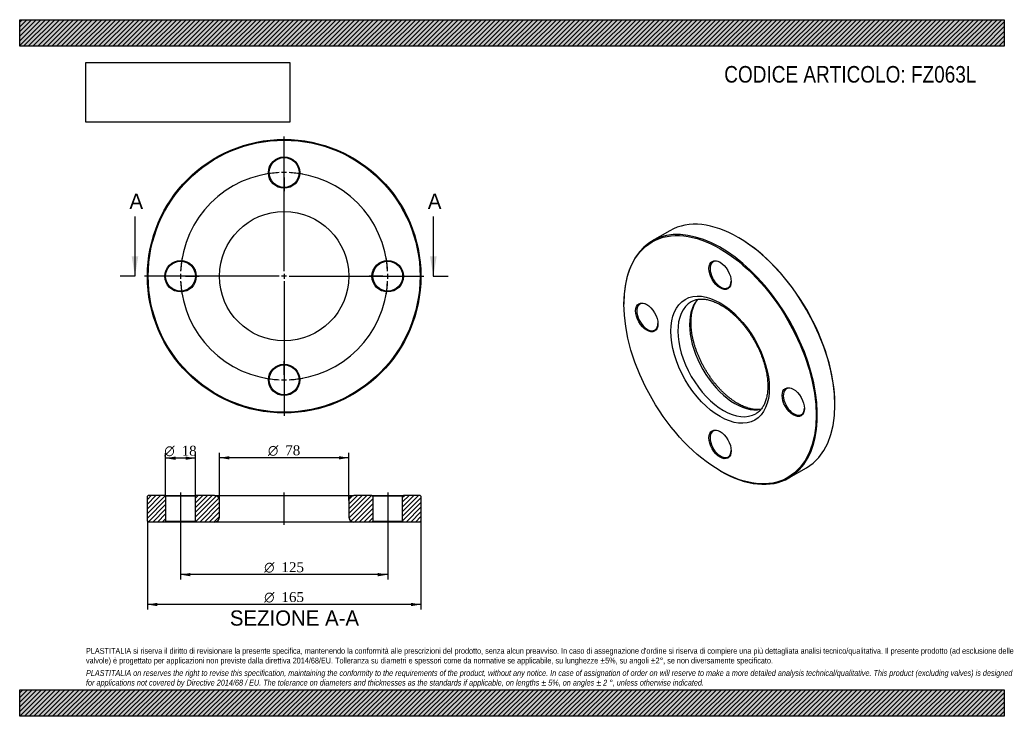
# Model space of a CAD drawing. Header units: millimetres. Extents: x 0 to 594, y 0 to 420.
import ezdxf
from ezdxf.enums import TextEntityAlignment as Align
from ezdxf.lldxf.tags import DXFTag

# ---------------------------------------------------------------- set-up
doc = ezdxf.new("R2010")
doc.units = ezdxf.units.MM
doc.header["$LTSCALE"] = 2
for name, color, linetype in [('Default', 7, 'Continuous'), ('DV2_Default', 7, 'Continuous'), ('DV3_Default', 7, 'Continuous'), ('FZ063L', 7, 'Continuous')]:
    doc.layers.add(name, color=color, linetype=linetype)
doc.styles.add('SEACAD_Solid_Edge_ANSI', font='seans.ttf')
doc.styles.add('SEACAD_Solid_Edge_ANSI1_Symbols', font='semeca1.ttf')
doc.styles.add('SEACAD_Times_New_Roman', font='times.ttf')
tags = doc.linetypes.add('CENTER2', pattern=[28.575, 19.05, -3.175, 3.175, -3.175]).pattern_tags.tags
tags[10:11] = [DXFTag(74, 4), DXFTag(75, 0), DXFTag(340, '0'), DXFTag(46, 0.0), DXFTag(50, 0.0), DXFTag(44, 0.0), DXFTag(45, 0.0)]
tags[8:9] = [DXFTag(74, 4), DXFTag(75, 0), DXFTag(340, '0'), DXFTag(46, 0.0), DXFTag(50, 0.0), DXFTag(44, 0.0), DXFTag(45, 0.0)]
tags[6:7] = [DXFTag(74, 4), DXFTag(75, 0), DXFTag(340, '0'), DXFTag(46, 0.0), DXFTag(50, 0.0), DXFTag(44, 0.0), DXFTag(45, 0.0)]
tags[4:5] = [DXFTag(74, 4), DXFTag(75, 0), DXFTag(340, '0'), DXFTag(46, 0.0), DXFTag(50, 0.0), DXFTag(44, 0.0), DXFTag(45, 0.0)]
picture_1 = doc.add_image_def('image1.jpg', size_in_pixel=(4302, 1260))

# ---------------------------------------------------------------- blocks, each defined once
blk = doc.blocks.new('SE')
at = {"layer": 'FZ063L', "color": 7, "linetype": 'Continuous'}
for p, q in [((392.21, 292.77), (381.6, 286.64)), ((433.81, 288.48), (433.46, 288.68)), ((364.52, 248.87), (364.52, 248.47)), ((491.8, 187.64), (491.8, 188.05)), ((464.1, 143.75), (474.71, 149.87)), ((422.5, 148.04), (422.85, 147.83))]:
    blk.add_line(p, q, dxfattribs=at)
for centre, major_axis, start_param, end_param in [((433.46, 221.32), (-41.25, 71.45), 3.141593, 6.283185), ((422.85, 215.19), (41.25, -71.45), 0, 3.926991), ((433.81, 221.52), (41, -71.01), 0.785398, 2.356194), ((422.85, 266.23), (-4.5, 7.79), 0, 3.899585), ((422.85, 266.23), (-4.5, 7.79), 5.525193, 6.283185), ((424.62, 216.22), (-19.5, 33.77), 0.001345, 3.139952), ((431.69, 220.3), (19.5, -33.77), 3.328824, 6.095977), ((378.66, 240.71), (-4.5, 7.79), 0, 3.899585), ((378.66, 240.71), (-4.5, 7.79), 5.525193, 6.283185), ((467.05, 189.68), (-4.5, 7.79), 0, 3.899585), ((467.05, 189.68), (-4.5, 7.79), 5.525193, 6.283185), ((424.62, 216.22), (-19.5, 33.77), 3.139952, 3.141593), ((422.85, 164.16), (-4.5, 7.79), 5.525193, 6.283185), ((422.85, 164.16), (-4.5, 7.79), 0, 3.899585), ((422.85, 215.19), (41.25, -71.45), 5.497787, 6.283185)]:
    blk.add_ellipse(centre, major_axis=major_axis, ratio=0.57735, start_param=start_param, end_param=end_param, dxfattribs=at)
for centre, major_axis in [((422.5, 214.99), (-41, 71.01)), ((422.5, 266.02), (4.75, -8.23)), ((422.5, 214.99), (21, -36.37)), ((378.31, 240.51), (4.75, -8.23)), ((466.69, 189.47), (4.75, -8.23)), ((422.5, 163.96), (4.75, -8.23))]:
    blk.add_ellipse(centre, major_axis=major_axis, ratio=0.57735, dxfattribs=at)
for points, knots in [([(433.19, 188.6), (432.93, 188.76), (432.26, 189.15), (431.06, 189.92), (429.67, 190.88), (428.27, 191.94), (426.89, 193.07), (425.51, 194.28), (424.15, 195.56), (422.81, 196.91), (421.49, 198.32), (420.2, 199.8), (418.94, 201.33), (417.72, 202.92), (416.54, 204.56), (415.4, 206.24), (414.3, 207.96), (413.25, 209.71), (412.26, 211.5), (411.32, 213.31), (410.44, 215.14), (409.62, 216.99), (408.86, 218.84), (408.16, 220.7), (407.53, 222.55), (406.96, 224.4), (406.47, 226.24), (406.05, 228.05), (405.69, 229.85), (405.41, 231.62), (405.2, 233.35), (405.06, 235.05), (404.99, 236.7), (404.99, 238.3), (405.06, 239.85), (405.21, 241.35), (405.41, 242.78), (405.69, 244.15), (406.03, 245.45), (406.43, 246.68), (406.89, 247.84), (407.41, 248.93), (407.99, 249.94), (408.54, 250.74), (408.9, 251.2), (409.04, 251.37)], [0, 0, 0, 0, 0.0112556, 0.0327657, 0.0542944, 0.0758422, 0.0974111, 0.1190018, 0.140614, 0.1622468, 0.1838987, 0.2055678, 0.2272523, 0.2489498, 0.2706582, 0.2923751, 0.314098, 0.3358246, 0.3575524, 0.3792786, 0.4010004, 0.4227152, 0.4444208, 0.4661145, 0.4877941, 0.5094573, 0.5311016, 0.5527252, 0.5743261, 0.5959029, 0.6174546, 0.6389809, 0.6604827, 0.6819621, 0.703423, 0.7248718, 0.7463173, 0.7677689, 0.7892437, 0.8107641, 0.8323598, 0.854068, 0.8759341, 0.8980102, 0.9113588, 0.9113588, 0.9113588, 0.9113588]), ([(405.11, 249.97), (405.29, 250.08), (405.75, 250.34), (406.61, 250.73), (407.65, 251.08), (408.74, 251.34), (409.87, 251.5), (411.03, 251.57), (412.23, 251.55), (413.46, 251.43), (414.72, 251.23), (416.01, 250.93), (417.33, 250.55), (418.66, 250.07), (420.02, 249.51), (421.4, 248.86), (422.78, 248.12), (424.17, 247.29), (425.57, 246.38), (426.97, 245.39), (428.36, 244.32), (429.75, 243.17), (431.12, 241.94), (432.48, 240.65), (433.81, 239.28), (435.13, 237.85), (436.41, 236.36), (437.66, 234.81), (438.87, 233.22), (440.05, 231.57), (441.18, 229.88), (442.26, 228.15), (443.29, 226.38), (444.28, 224.59), (445.2, 222.78), (446.07, 220.94), (446.88, 219.1), (447.63, 217.24), (448.31, 215.38), (448.92, 213.53), (449.47, 211.68), (449.95, 209.85), (450.36, 208.04), (450.69, 206.25), (450.96, 204.49), (451.15, 202.76), (451.28, 201.08), (451.33, 199.44), (451.31, 197.85), (451.22, 196.31), (451.07, 194.83), (450.84, 193.41), (450.55, 192.05), (450.2, 190.77), (449.78, 189.55), (449.31, 188.41), (448.77, 187.35), (448.18, 186.35), (447.53, 185.44), (446.82, 184.6), (446.06, 183.83), (445.24, 183.16), (444.56, 182.68), (444.18, 182.48), (444.09, 182.43)], [0, 0, 0, 0, 0.009848, 0.027658, 0.045378, 0.062902, 0.080172, 0.097183, 0.113961, 0.130547, 0.146984, 0.163311, 0.179561, 0.195759, 0.211927, 0.22808, 0.24423, 0.260381, 0.27654, 0.292711, 0.308898, 0.3251, 0.341319, 0.357554, 0.373804, 0.390068, 0.406345, 0.422633, 0.43893, 0.455235, 0.471546, 0.487861, 0.504178, 0.520496, 0.536812, 0.553125, 0.569432, 0.585731, 0.602021, 0.6183, 0.634566, 0.650818, 0.667054, 0.683273, 0.699473, 0.715654, 0.731816, 0.747961, 0.764088, 0.780203, 0.796311, 0.812417, 0.82853, 0.844664, 0.860837, 0.877073, 0.893401, 0.909855, 0.926478, 0.943309, 0.960383, 0.977719, 0.995298, 1, 1, 1, 1]), ([(447.26, 185.14), (446.9, 185.08), (446.16, 184.99), (445.01, 184.94), (443.8, 184.99), (442.56, 185.12), (441.29, 185.35), (440, 185.66), (438.68, 186.07), (437.33, 186.56), (435.98, 187.14), (434.57, 187.83), (433.71, 188.31), (433.19, 188.6)], [0.2702026, 0.2702026, 0.2702026, 0.2702026, 0.3372778, 0.4057769, 0.4733715, 0.5402308, 0.6065256, 0.6724082, 0.7380052, 0.8034174, 0.8687227, 0.9339792, 1, 1, 1, 1])]:
    blk.add_open_spline(points, degree=3, knots=knots, dxfattribs=at)
blk = doc.blocks.new('SE1')
at = {"layer": 'Default', "color": 7, "linetype": 'CENTER2'}
for start, end in [(92.7502, 177.2498), (2.7502, 87.2498), (182.7502, 267.2498), (272.7502, 357.2498)]:
    blk.add_arc((159.54, 265.35), 62.5, start, end, dxfattribs=at)
at = {"layer": 'DV2_Default', "color": 7, "linetype": 'CENTER2'}
for p, q in [((159.54, 268.35), (159.54, 349.6)), ((159.54, 330.85), (159.54, 339.1)), ((159.54, 326.35), (159.54, 329.35)), ((159.54, 324.85), (159.54, 316.6)), ((156.54, 265.35), (75.29, 265.35)), ((94.04, 265.35), (85.79, 265.35)), ((98.54, 265.35), (95.54, 265.35)), ((100.04, 265.35), (108.29, 265.35)), ((161.04, 265.35), (158.04, 265.35)), ((159.54, 266.85), (159.54, 263.85)), ((159.54, 262.35), (159.54, 181.1)), ((162.54, 265.35), (243.79, 265.35)), ((219.04, 265.35), (210.79, 265.35)), ((219.04, 265.35), (211.29, 265.35)), ((220.54, 265.35), (223.54, 265.35)), ((220.54, 265.35), (223.54, 265.35)), ((225.04, 265.35), (232.79, 265.35)), ((225.04, 265.35), (233.29, 265.35)), ((159.54, 205.85), (159.54, 214.1)), ((159.54, 204.35), (159.54, 201.35)), ((159.54, 199.85), (159.54, 191.6))]:
    blk.add_line(p, q, dxfattribs=at)
for start, end in [(92.7502, 100.31324), (88.6249, 91.3751), (79.68676, 87.2498), (169.68676, 177.2498), (2.7502, 10.31324), (2.7502, 9.85487), (178.6249, 181.3751), (182.7502, 190.31324), (349.68676, 357.2498), (350.14513, 357.2498), (358.6249, 1.3751), (358.6249, 1.3751), (259.68676, 267.2498), (268.6249, 271.3751), (272.7502, 280.31324)]:
    blk.add_arc((159.54, 265.35), 62.5, start, end, dxfattribs=at)
at = {"layer": 'FZ063L', "color": 7, "linetype": 'Continuous'}
for centre, radius in [((159.54, 265.35), 82.5), ((159.54, 265.35), 82), ((159.54, 327.85), 9.5), ((159.54, 327.85), 9), ((159.54, 265.35), 39), ((97.04, 265.35), 9.5), ((97.04, 265.35), 9), ((222.04, 265.35), 9.5), ((222.04, 265.35), 9), ((159.54, 202.85), 9.5), ((159.54, 202.85), 9)]:
    blk.add_circle(centre, radius, dxfattribs=at)
blk = doc.blocks.new('SE3')
at = {"color": 7, "linetype": 'Continuous', "style": 'SEACAD_Solid_Edge_ANSI'}
blk.add_text('A', height=9.2, dxfattribs=at).set_placement((66.22, 315.15), align=Align.TOP_LEFT)
blk = doc.blocks.new('SE4')
at = {"color": 7, "linetype": 'Continuous', "style": 'SEACAD_Solid_Edge_ANSI'}
blk.add_text('A', height=9.2, dxfattribs=at).set_placement((246.22, 315.15), align=Align.TOP_LEFT)
blk = doc.blocks.new('SEANNOT_GROUP')
at = {"linetype": 'Continuous'}
blk.add_hatch(color=7, dxfattribs=at).paths.add_polyline_path([(67.54, 277.35), (69.54, 265.35), (71.54, 277.35)])
at = {"color": 7, "linetype": 'Continuous'}
blk.add_lwpolyline([(69.54, 301.35), (69.54, 265.35)], dxfattribs=at)
blk = doc.blocks.new('SEANNOT_GROUP1')
at = {"linetype": 'Continuous'}
blk.add_hatch(color=7, dxfattribs=at).paths.add_polyline_path([(247.54, 277.35), (249.54, 265.35), (251.54, 277.35)])
at = {"color": 7, "linetype": 'Continuous'}
blk.add_lwpolyline([(249.54, 301.35), (249.54, 265.35)], dxfattribs=at)
blk = doc.blocks.new('SE2')
at = {"layer": 'Default', "color": 7, "linetype": 'CENTER2'}
for p, q in [((69.54, 265.35), (60.54, 265.35)), ((249.54, 265.35), (258.54, 265.35))]:
    blk.add_line(p, q, dxfattribs=at)
at = {"layer": 'Default'}
for name in ['SE3', 'SE4', 'SEANNOT_GROUP', 'SEANNOT_GROUP1']:
    blk.add_blockref(name, (0, 0), dxfattribs=at)
blk = doc.blocks.new('SE5')
at = {"layer": 'FZ063L', "linetype": 'Continuous'}
h = blk.add_hatch(dxfattribs=at)
h.set_pattern_fill('LINE', scale=0.62992, angle=45, style=0)
h.paths.add_polyline_path([(87.54, 133.13), (77.54, 133.13), (77.04, 132.63), (77.04, 117.63), (77.54, 117.13), (87.54, 117.13), (88.04, 117.63), (88.04, 132.63)])
h = blk.add_hatch(dxfattribs=at)
h.set_pattern_fill('LINE', scale=0.62992, angle=45, style=0)
edge = h.paths.add_edge_path()
edge.add_line((106.54, 117.13), (117.54, 117.13))
edge.add_arc((117.54, 120.13), 3, 270, 360)
edge.add_line((120.54, 120.13), (120.54, 130.13))
edge.add_arc((117.54, 130.13), 3, 0, 90)
edge.add_line((117.54, 133.13), (106.54, 133.13))
edge.add_line((106.54, 133.13), (106.04, 132.63))
edge.add_line((106.04, 132.63), (106.04, 117.63))
edge.add_line((106.04, 117.63), (106.54, 117.13))
h = blk.add_hatch(dxfattribs=at)
h.set_pattern_fill('LINE', scale=0.62992, angle=45, style=0)
edge = h.paths.add_edge_path()
edge.add_line((213.04, 117.63), (213.04, 132.63))
edge.add_line((213.04, 132.63), (212.54, 133.13))
edge.add_line((212.54, 133.13), (201.54, 133.13))
edge.add_arc((201.54, 130.13), 3, 90, 180)
edge.add_line((198.54, 130.13), (198.54, 120.13))
edge.add_arc((201.54, 120.13), 3, 180, 270)
edge.add_line((201.54, 117.13), (212.54, 117.13))
edge.add_line((212.54, 117.13), (213.04, 117.63))
h = blk.add_hatch(dxfattribs=at)
h.set_pattern_fill('LINE', scale=0.62992, angle=45, style=0)
h.paths.add_polyline_path([(231.04, 132.63), (231.04, 117.63), (231.54, 117.13), (241.54, 117.13), (242.04, 117.63), (242.04, 132.63), (241.54, 133.13), (231.54, 133.13)])
at = {"layer": 'DV3_Default', "color": 7, "linetype": 'CENTER2'}
for p, q in [((97.04, 134.88), (97.04, 115.38)), ((159.54, 115.38), (159.54, 134.88)), ((222.04, 134.88), (222.04, 115.38))]:
    blk.add_line(p, q, dxfattribs=at)
at = {"layer": 'FZ063L', "color": 7, "linetype": 'Continuous'}
for p, q in [((77.54, 133.13), (77.04, 132.63)), ((77.04, 117.63), (77.04, 132.63)), ((87.54, 133.13), (77.54, 133.13)), ((87.54, 133.13), (106.54, 133.13)), ((87.54, 133.13), (88.04, 132.63)), ((106.04, 132.63), (88.04, 132.63)), ((88.04, 132.63), (88.04, 117.63)), ((106.04, 132.63), (106.54, 133.13)), ((106.04, 117.63), (106.04, 132.63)), ((117.54, 133.13), (106.54, 133.13)), ((117.54, 133.13), (201.54, 133.13)), ((212.54, 133.13), (201.54, 133.13)), ((212.54, 133.13), (231.54, 133.13)), ((212.54, 133.13), (213.04, 132.63)), ((231.04, 132.63), (213.04, 132.63)), ((213.04, 132.63), (213.04, 117.63)), ((231.04, 132.63), (231.54, 133.13)), ((231.04, 117.63), (231.04, 132.63)), ((241.54, 133.13), (231.54, 133.13)), ((242.04, 132.63), (241.54, 133.13)), ((242.04, 132.63), (242.04, 117.63)), ((120.54, 120.13), (120.54, 130.13)), ((198.54, 130.13), (198.54, 120.13)), ((77.04, 117.63), (77.54, 117.13)), ((87.54, 117.13), (77.54, 117.13)), ((88.04, 117.63), (87.54, 117.13)), ((106.54, 117.13), (87.54, 117.13)), ((88.04, 117.63), (106.04, 117.63)), ((106.54, 117.13), (106.04, 117.63)), ((117.54, 117.13), (106.54, 117.13)), ((201.54, 117.13), (117.54, 117.13)), ((212.54, 117.13), (201.54, 117.13)), ((213.04, 117.63), (212.54, 117.13)), ((231.54, 117.13), (212.54, 117.13)), ((213.04, 117.63), (231.04, 117.63)), ((231.54, 117.13), (231.04, 117.63)), ((241.54, 117.13), (231.54, 117.13)), ((241.54, 117.13), (242.04, 117.63))]:
    blk.add_line(p, q, dxfattribs=at)
for centre, start, end in [((117.54, 130.13), 0, 90), ((201.54, 130.13), 90, 180), ((117.54, 120.13), 270, 0), ((201.54, 120.13), 180, 270)]:
    blk.add_arc(centre, 3, start, end, dxfattribs=at)
blk = doc.blocks.new('GDimGGroup')
at = {"layer": 'Default', "linetype": 'Continuous'}
for points in [[(103.04, 84.41), (103.04, 86.41), (97.04, 85.41)], [(216.04, 84.41), (222.04, 85.41), (216.04, 86.41)]]:
    blk.add_hatch(color=7, dxfattribs=at).paths.add_polyline_path(points)
at = {"layer": 'Default', "color": 7, "linetype": 'Continuous'}
for p, q in [((97.04, 117.13), (97.04, 82.41)), ((222.04, 117.13), (222.04, 82.41)), ((222.04, 85.41), (97.04, 85.41))]:
    blk.add_line(p, q, dxfattribs=at)
for s, style, p in [('O', 'SEACAD_Solid_Edge_ANSI1_Symbols', (147.49, 92.91)), ('125', 'SEACAD_Times_New_Roman', (157.93, 92.91))]:
    blk.add_text(s, height=6, dxfattribs=dict(at, style=style)).set_placement(p, align=Align.TOP_LEFT)
blk = doc.blocks.new('GDimGGroup1')
at = {"layer": 'Default', "linetype": 'Continuous'}
for points in [[(94.04, 156.62), (88.04, 155.62), (94.04, 154.62)], [(100.04, 156.62), (100.04, 154.62), (106.04, 155.62)]]:
    blk.add_hatch(color=7, dxfattribs=at).paths.add_polyline_path(points)
at = {"layer": 'Default', "color": 7, "linetype": 'Continuous'}
for p, q in [((88.04, 132.63), (88.04, 158.62)), ((106.04, 155.62), (88.04, 155.62)), ((106.04, 132.63), (106.04, 158.62))]:
    blk.add_line(p, q, dxfattribs=at)
for s, style, p in [('O', 'SEACAD_Solid_Edge_ANSI1_Symbols', (87.27, 163.12)), ('18', 'SEACAD_Times_New_Roman', (97.71, 163.12))]:
    blk.add_text(s, height=6, dxfattribs=dict(at, style=style)).set_placement(p, align=Align.TOP_LEFT)
blk = doc.blocks.new('GDimGGroup2')
at = {"layer": 'Default', "linetype": 'Continuous'}
for points in [[(126.54, 156.86), (120.54, 155.86), (126.54, 154.86)], [(192.54, 156.86), (192.54, 154.86), (198.54, 155.86)]]:
    blk.add_hatch(color=7, dxfattribs=at).paths.add_polyline_path(points)
at = {"layer": 'Default', "color": 7, "linetype": 'Continuous'}
for p, q in [((120.54, 130.13), (120.54, 158.86)), ((198.54, 155.86), (120.54, 155.86)), ((198.54, 130.13), (198.54, 158.86))]:
    blk.add_line(p, q, dxfattribs=at)
for s, style, p in [('O', 'SEACAD_Solid_Edge_ANSI1_Symbols', (149.77, 163.36)), ('78', 'SEACAD_Times_New_Roman', (160.21, 163.36))]:
    blk.add_text(s, height=6, dxfattribs=dict(at, style=style)).set_placement(p, align=Align.TOP_LEFT)
blk = doc.blocks.new('GDimGGroup3')
at = {"layer": 'Default', "linetype": 'Continuous'}
for points in [[(83.04, 66.41), (83.04, 68.41), (77.04, 67.41)], [(236.04, 66.41), (242.04, 67.41), (236.04, 68.41)]]:
    blk.add_hatch(color=7, dxfattribs=at).paths.add_polyline_path(points)
at = {"layer": 'Default', "color": 7, "linetype": 'Continuous'}
for p, q in [((77.04, 117.63), (77.04, 64.41)), ((242.04, 117.63), (242.04, 64.41)), ((242.04, 67.41), (77.04, 67.41))]:
    blk.add_line(p, q, dxfattribs=at)
for s, style, p in [('O', 'SEACAD_Solid_Edge_ANSI1_Symbols', (147.49, 74.91)), ('165', 'SEACAD_Times_New_Roman', (157.93, 74.91))]:
    blk.add_text(s, height=6, dxfattribs=dict(at, style=style)).set_placement(p, align=Align.TOP_LEFT)

msp = doc.modelspace()

# ---------------------------------------------------------------- hatches: boundary and pattern name
at = {"layer": 'Default', "linetype": 'Continuous'}
h = msp.add_hatch(dxfattribs=at)
h.set_pattern_fill('LINE', scale=0.62992, angle=45, style=0)
h.paths.add_polyline_path([(594, 404), (594, 420), (0, 420), (0, 404)])
for points in [[(594, 404), (594, 420), (0, 420), (0, 404)], [(594, 0), (594, 16), (0, 16), (0, 0)]]:
    msp.add_hatch(color=7, dxfattribs=at).paths.add_polyline_path(points)
h = msp.add_hatch(dxfattribs=at)
h.set_pattern_fill('LINE', scale=0.62992, angle=45, style=0)
h.paths.add_polyline_path([(594, 0), (594, 16), (0, 16), (0, 0)])

# ---------------------------------------------------------------- linework, layer by layer
at = {"layer": 'Default', "color": 7, "linetype": 'Continuous'}
for p, q in [((0, 420), (594, 420)), ((0, 404), (0, 420)), ((594, 420), (594, 404)), ((594, 404), (0, 404)), ((0, 16), (594, 16)), ((0, 0), (0, 16)), ((594, 16), (594, 0)), ((594, 0), (0, 0))]:
    msp.add_line(p, q, dxfattribs=at)

# ---------------------------------------------------------------- block references
at = {"layer": 'Default'}
for name in ['SE1', 'SE2', 'SE', 'GDimGGroup1', 'GDimGGroup2', 'SE5', 'GDimGGroup3', 'GDimGGroup']:
    msp.add_blockref(name, (0, 0), dxfattribs=at)

# ---------------------------------------------------------------- texts
at = {"layer": 'Default', "color": 7, "linetype": 'Continuous', "style": 'SEACAD_Solid_Edge_ANSI'}
msp.add_text('SEZIONE A-A', height=9.2, dxfattribs=at).set_placement((126.79, 63.85), align=Align.TOP_LEFT)
at = {"layer": 'Default', "attachment_point": 1}
for s, insert, char_height, width in [('{\\fArial Narrow|b0||i0||c0|p34;\\C7;\\H10.;\\W1.;CODICE ARTICOLO: FZ063L}', (425.04, 392.07), 10, 158.5992), ("{\\fArial Narrow|b0||i0||c0|p34;\\C7;\\H3.5;\\W1.;PLASTITALIA si riserva il diritto di revisionare la presente specifica, mantenendo la conformità alle prescrizioni del prodotto, senza alcun preavviso. In caso di assegnazione d'ordine si riserva di compiere una più dettagliata analisi tecnico/qualitativa. Il presente prodotto (ad esclusione delle \\P}{\\fArial Narrow|b0||i0||c0|p34;\\C7;\\H3.5;\\W1.;valvole) è progettato per applicazioni non previste dalla direttiva 2014/68/EU. Tolleranza su diametri e spessori come da normative se applicabile, su lunghezze ±5%, su angoli ±2°, se non diversamente specificato.\\P}{\\fArial Narrow|b0||i0||c0|p34;\\C7;\\H1.;\\W1.;   \\P}{\\fArial Narrow|b0||i1||c0|p34;\\C7;\\H3.5;\\W1.;PLASTITALIA on reserves the right to revise this specification, maintaining the conformity to the requirements of the product, without any notice. In case of assignation of order on will reserve to make a more detailed analysis technical/qualitative. This product (excluding valves) is designed \\P}{\\fArial Narrow|b0||i1||c0|p34;\\C7;\\H3.5;\\W1.;for applications not covered by Directive 2014/68 / EU. The tolerance on diameters and thicknesses as the standards if applicable, on lengths ± 5%, on angles ± 2 °, unless otherwise indicated.\\P}", (40, 41.2), 3.5, 514)]:
    msp.add_mtext(s, dxfattribs=dict(at, insert=insert, char_height=char_height, width=width))

# ---------------------------------------------------------------- pictures from other files: only their frames are drawn
image = msp.add_image(picture_1, insert=(40, 358.21), size_in_units=(122.91, 36))
image.dxf.flags = 7

doc.saveas('drawing.dxf')
